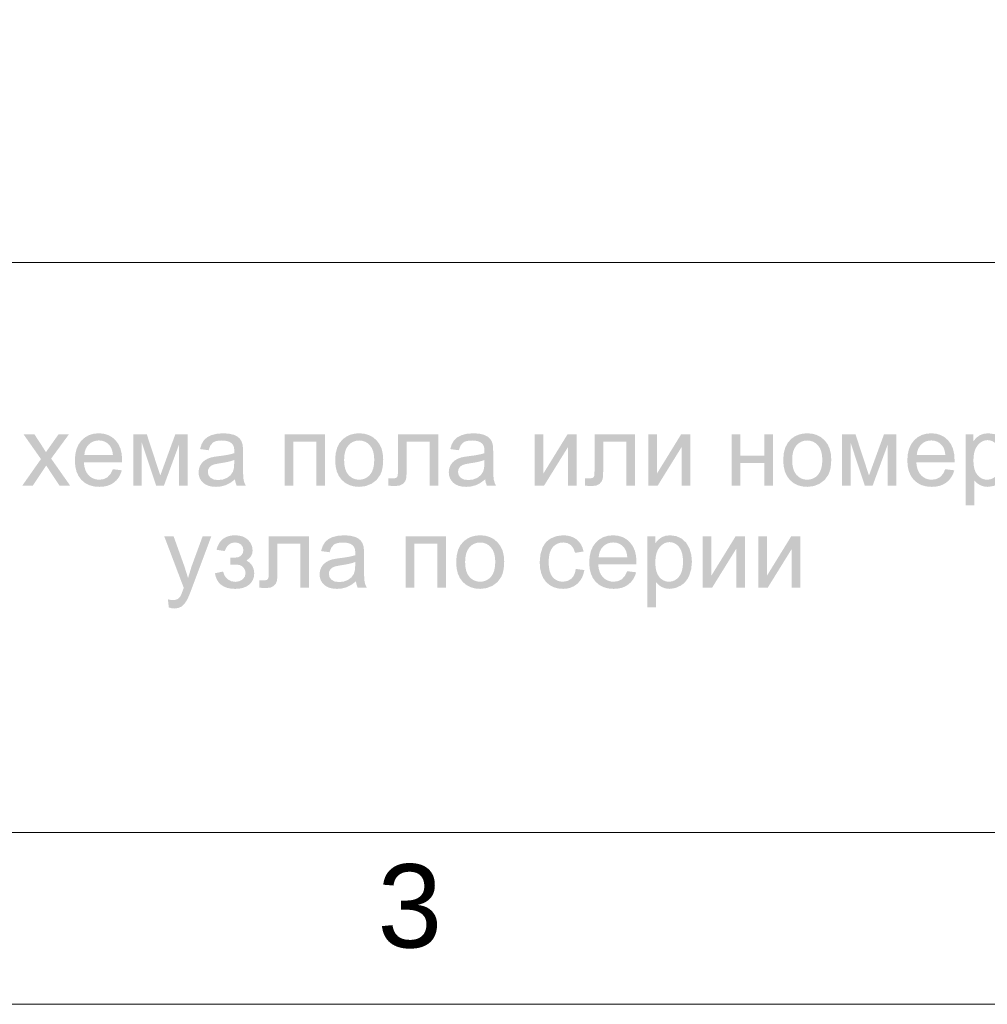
# Model space of a CAD drawing. Header units: millimetres. Extents: x 1527433 to 14789979, y -245576 to 11310.
# Tile 49 of 135: x 1946804 to 1950881, y -60984 to -56837. Entities that reach past the tile are written whole.
import ezdxf

# ---------------------------------------------------------------- set-up
doc = ezdxf.new("R2010")
doc.units = ezdxf.units.MM
doc.styles.get("Standard").update_dxf_attribs({"font": 'isocpeur.ttf', "height": 250})
doc.styles.add('V@ler@Live', font='isocpeui.ttf')

msp = doc.modelspace()

# ---------------------------------------------------------------- hatches: boundary and pattern name
h = msp.add_hatch(color=7)
h.dxf.hatch_style = 2
h.paths.add_polyline_path([(1946814.78, -58799.762), (1946893.658, -58687.535), (1946820.678, -58583.906), (1946866.428, -58583.906), (1946899.556, -58634.508), (1946907.99, -58647.785), (1946914.605, -58658.706), (1946931.086, -58634.893), (1946967.466, -58583.906), (1947011.122, -58583.906), (1946936.543, -58685.55), (1947016.855, -58799.762), (1946971.931, -58799.762), (1946927.613, -58732.679), (1946915.817, -58714.599), (1946859.097, -58799.762)])
h = msp.add_hatch(color=7)
h.paths.add_polyline_path([(1947196.534, -58730.254), (1947234.348, -58734.939), (1947228.892, -58750.587), (1947221.539, -58764.374), (1947212.295, -58776.301), (1947201.165, -58786.367), (1947188.246, -58794.389), (1947173.638, -58800.106), (1947157.346, -58803.529), (1947139.373, -58804.668), (1947116.915, -58802.848), (1947096.916, -58797.385), (1947079.377, -58788.273), (1947064.298, -58775.508), (1947052.152, -58759.447), (1947043.49, -58740.451), (1947038.3, -58718.52), (1947036.572, -58693.653), (1947038.319, -58667.961), (1947043.565, -58645.298), (1947052.315, -58625.673), (1947064.574, -58609.097), (1947079.633, -58595.929), (1947096.785, -58586.524), (1947116.036, -58580.881), (1947137.389, -58579), (1947158.028, -58580.849), (1947176.698, -58586.387), (1947193.393, -58595.604), (1947208.11, -58608.49), (1947220.12, -58624.747), (1947228.698, -58643.995), (1947233.845, -58666.231), (1947235.561, -58691.448), (1947235.34, -58701.205), (1947074.33, -58701.205), (1947076.334, -58717.946), (1947080.359, -58732.61), (1947086.399, -58745.186), (1947094.449, -58755.665), (1947104.061, -58763.944), (1947114.789, -58769.852), (1947126.633, -58773.392), (1947139.594, -58774.571), (1947158.232, -58771.926), (1947173.935, -58763.988), (1947186.682, -58750.263)])
h.paths.add_polyline_path([(1947076.37, -58671.108), (1947196.92, -58671.108), (1947195.131, -58658.355), (1947192.235, -58647.296), (1947188.223, -58637.932), (1947183.085, -58630.263), (1947173.68, -58621.003), (1947162.993, -58614.388), (1947151.025, -58610.42), (1947137.775, -58609.097), (1947125.671, -58610.151), (1947114.576, -58613.313), (1947104.482, -58618.584), (1947095.386, -58625.964), (1947087.749, -58635.111), (1947082.033, -58645.683), (1947078.24, -58657.683)])
h = msp.add_hatch(color=7)
h.dxf.hatch_style = 2
h.paths.add_polyline_path([(1947282.771, -58583.906), (1947339.712, -58583.906), (1947396.432, -58756.657), (1947459.436, -58583.906), (1947512.077, -58583.906), (1947512.077, -58799.762), (1947475.476, -58799.762), (1947475.476, -58625.964), (1947411.645, -58799.762), (1947378.903, -58799.762), (1947318.545, -58617.64), (1947318.545, -58799.762), (1947282.771, -58799.762)])
h = msp.add_hatch(color=7)
h.paths.add_polyline_path([(1947710.963, -58773.138), (1947691.023, -58787.89), (1947671.826, -58797.557), (1947652.313, -58802.89), (1947631.477, -58804.668), (1947614.725, -58803.583), (1947600.024, -58800.327), (1947587.379, -58794.901), (1947576.797, -58787.304), (1947568.445, -58778.013), (1947562.486, -58767.502), (1947558.914, -58755.772), (1947557.725, -58742.821), (1947559.516, -58727.691), (1947564.946, -58713.883), (1947573.262, -58702.1), (1947583.852, -58692.881), (1947596.255, -58685.922), (1947610.145, -58680.865), (1947623.657, -58678.067), (1947642.667, -58675.353), (1947663.36, -58672.583), (1947681.128, -58669.565), (1947695.982, -58666.299), (1947707.931, -58662.785), (1947708.083, -58656.625), (1947708.152, -58653.194), (1947707.501, -58642.858), (1947705.554, -58634.17), (1947702.315, -58627.126), (1947697.789, -58621.719), (1947689.913, -58616.293), (1947680.343, -58612.418), (1947669.077, -58610.092), (1947656.117, -58609.317), (1947644.025, -58609.885), (1947633.634, -58611.584), (1947624.948, -58614.41), (1947617.973, -58618.357), (1947607.265, -58630.897), (1947599.783, -58650.383), (1947564.009, -58645.477), (1947570.458, -58624.717), (1947580.049, -58608.38), (1947593.699, -58595.909), (1947612.35, -58586.662), (1947635.184, -58580.929), (1947661.408, -58579), (1947686.427, -58580.64), (1947706.277, -58585.505), (1947721.277, -58592.863), (1947731.688, -58601.876), (1947738.592, -58613.052), (1947743.099, -58626.791), (1947744.463, -58639.937), (1947744.918, -58660.525), (1947744.918, -58709.308), (1947745.062, -58732.501), (1947745.496, -58750.986), (1947746.22, -58764.769), (1947747.233, -58773.855), (1947750.705, -58787.098), (1947756.493, -58799.762), (1947718.294, -58799.762), (1947713.615, -58787.401)])
h.paths.add_polyline_path([(1947707.931, -58691.448), (1947696.727, -58695.353), (1947683.037, -58698.958), (1947666.856, -58702.254), (1947648.179, -58705.229), (1947628.914, -58708.708), (1947616.264, -58712.56), (1947607.947, -58717.603), (1947601.822, -58724.466), (1947598.005, -58732.734), (1947596.751, -58741.829), (1947599.521, -58755.279), (1947607.83, -58766.248), (1947621.473, -58773.565), (1947640.242, -58776.005), (1947660.216, -58773.689), (1947677.835, -58766.744), (1947692.104, -58755.789), (1947702.033, -58741.443), (1947706.45, -58726.099), (1947707.931, -58704.843)])
h = msp.add_hatch(color=7)
h.dxf.hatch_style = 2
h.paths.add_polyline_path([(1947919.886, -58583.906), (1948090.211, -58583.906), (1948090.211, -58799.762), (1948053.611, -58799.762), (1948053.611, -58614.168), (1947956.432, -58614.168), (1947956.432, -58799.762), (1947919.886, -58799.762)])
h = msp.add_hatch(color=7)
h.paths.add_polyline_path([(1948133.208, -58691.834), (1948135.287, -58663.804), (1948141.532, -58639.655), (1948151.951, -58619.381), (1948166.557, -58602.978), (1948181.221, -58592.488), (1948197.425, -58584.995), (1948215.159, -58580.499), (1948234.412, -58579), (1948255.64, -58580.829), (1948274.843, -58586.311), (1948292.02, -58595.441), (1948307.172, -58608.215), (1948319.543, -58624.194), (1948328.38, -58642.948), (1948333.682, -58664.483), (1948335.449, -58688.802), (1948334.665, -58708.531), (1948332.314, -58726.037), (1948328.403, -58741.311), (1948322.937, -58754.342), (1948307.558, -58775.557), (1948286.556, -58791.439), (1948261.58, -58801.36), (1948234.412, -58804.668), (1948212.842, -58802.857), (1948193.442, -58797.419), (1948176.214, -58788.343), (1948161.155, -58775.619), (1948148.928, -58759.473), (1948140.195, -58740.134), (1948134.955, -58717.591)])
h.paths.add_polyline_path([(1948170.801, -58691.834), (1948171.929, -58711.276), (1948175.314, -58728.104), (1948180.963, -58742.327), (1948188.881, -58753.956), (1948198.491, -58762.991), (1948209.29, -58769.431), (1948221.267, -58773.288), (1948234.412, -58774.571), (1948247.444, -58773.279), (1948259.34, -58769.397), (1948270.099, -58762.921), (1948279.721, -58753.846), (1948287.648, -58742.114), (1948293.316, -58727.67), (1948296.72, -58710.507), (1948297.856, -58690.621), (1948296.72, -58671.821), (1948293.309, -58655.44), (1948287.624, -58641.477), (1948279.666, -58629.933), (1948270.014, -58620.921), (1948259.251, -58614.478), (1948247.381, -58610.608), (1948234.412, -58609.317), (1948221.267, -58610.607), (1948209.29, -58614.471), (1948198.491, -58620.898), (1948188.881, -58629.877), (1948180.963, -58641.442), (1948175.314, -58655.626), (1948171.929, -58672.425)])
h = msp.add_hatch(color=7)
h.dxf.hatch_style = 2
h.paths.add_polyline_path([(1948397.708, -58583.906), (1948567.648, -58583.906), (1948567.648, -58799.762), (1948531.268, -58799.762), (1948531.268, -58614.168), (1948434.309, -58614.168), (1948434.309, -58721.71), (1948434.155, -58738.918), (1948433.696, -58752.922), (1948432.937, -58763.723), (1948431.884, -58771.319), (1948427.288, -58782.557), (1948418.434, -58792.265), (1948405.005, -58798.963), (1948386.739, -58801.195), (1948372.972, -58800.782), (1948357.304, -58799.541), (1948357.304, -58769.059), (1948373.345, -58769.059), (1948383.06, -58768.48), (1948389.55, -58766.744), (1948393.609, -58763.726), (1948396.055, -58759.303), (1948396.778, -58755.343), (1948397.295, -58748.506), (1948397.605, -58738.785), (1948397.708, -58726.175)])
h = msp.add_hatch(color=7)
h.paths.add_polyline_path([(1948765.026, -58773.138), (1948745.086, -58787.89), (1948725.89, -58797.557), (1948706.377, -58802.89), (1948685.541, -58804.668), (1948668.788, -58803.583), (1948654.087, -58800.327), (1948641.443, -58794.901), (1948630.86, -58787.304), (1948622.508, -58778.013), (1948616.549, -58767.502), (1948612.977, -58755.772), (1948611.788, -58742.821), (1948613.579, -58727.691), (1948619.009, -58713.883), (1948627.325, -58702.1), (1948637.916, -58692.881), (1948650.318, -58685.922), (1948664.209, -58680.865), (1948677.72, -58678.067), (1948696.73, -58675.353), (1948717.423, -58672.583), (1948735.191, -58669.565), (1948750.045, -58666.299), (1948761.994, -58662.785), (1948762.146, -58656.625), (1948762.215, -58653.194), (1948761.564, -58642.858), (1948759.617, -58634.17), (1948756.378, -58627.126), (1948751.852, -58621.719), (1948743.976, -58616.293), (1948734.406, -58612.418), (1948723.14, -58610.092), (1948710.18, -58609.317), (1948698.089, -58609.885), (1948687.697, -58611.584), (1948679.011, -58614.41), (1948672.036, -58618.357), (1948661.328, -58630.897), (1948653.846, -58650.383), (1948618.072, -58645.477), (1948624.521, -58624.717), (1948634.112, -58608.38), (1948647.762, -58595.909), (1948666.413, -58586.662), (1948689.248, -58580.929), (1948715.472, -58579), (1948740.49, -58580.64), (1948760.341, -58585.505), (1948775.34, -58592.863), (1948785.752, -58601.876), (1948792.656, -58613.052), (1948797.162, -58626.791), (1948798.526, -58639.937), (1948798.981, -58660.525), (1948798.981, -58709.308), (1948799.125, -58732.501), (1948799.559, -58750.986), (1948800.283, -58764.769), (1948801.296, -58773.855), (1948804.768, -58787.098), (1948810.556, -58799.762), (1948772.357, -58799.762), (1948767.679, -58787.401)])
h.paths.add_polyline_path([(1948761.994, -58691.448), (1948750.79, -58695.353), (1948737.1, -58698.958), (1948720.919, -58702.254), (1948702.242, -58705.229), (1948682.977, -58708.708), (1948670.327, -58712.56), (1948662.011, -58717.603), (1948655.885, -58724.466), (1948652.068, -58732.734), (1948650.814, -58741.829), (1948653.584, -58755.279), (1948661.893, -58766.248), (1948675.536, -58773.565), (1948694.305, -58776.005), (1948714.28, -58773.689), (1948731.898, -58766.744), (1948746.167, -58755.789), (1948756.096, -58741.443), (1948760.513, -58726.099), (1948761.994, -58704.843)])
h = msp.add_hatch(color=7)
h.dxf.hatch_style = 2
h.paths.add_polyline_path([(1948973.729, -58583.906), (1949010.329, -58583.906), (1949010.329, -58748.554), (1949111.753, -58583.906), (1949151.165, -58583.906), (1949151.165, -58799.762), (1949114.564, -58799.762), (1949114.564, -58636.161), (1949013.14, -58799.762), (1948973.729, -58799.762)])
h = msp.add_hatch(color=7)
h.dxf.hatch_style = 2
h.paths.add_polyline_path([(1949225.871, -58583.906), (1949395.81, -58583.906), (1949395.81, -58799.762), (1949359.43, -58799.762), (1949359.43, -58614.168), (1949262.471, -58614.168), (1949262.471, -58721.71), (1949262.317, -58738.918), (1949261.858, -58752.922), (1949261.099, -58763.723), (1949260.046, -58771.319), (1949255.45, -58782.557), (1949246.596, -58792.265), (1949233.167, -58798.963), (1949214.902, -58801.195), (1949201.135, -58800.782), (1949185.467, -58799.541), (1949185.467, -58769.059), (1949201.507, -58769.059), (1949211.222, -58768.48), (1949217.713, -58766.744), (1949221.771, -58763.726), (1949224.217, -58759.303), (1949224.941, -58755.343), (1949225.457, -58748.506), (1949225.767, -58738.785), (1949225.871, -58726.175)])
h = msp.add_hatch(color=7)
h.dxf.hatch_style = 2
h.paths.add_polyline_path([(1949452.353, -58583.906), (1949488.954, -58583.906), (1949488.954, -58748.554), (1949590.377, -58583.906), (1949629.789, -58583.906), (1949629.789, -58799.762), (1949593.188, -58799.762), (1949593.188, -58636.161), (1949491.765, -58799.762), (1949452.353, -58799.762)])
h = msp.add_hatch(color=7)
h.dxf.hatch_style = 2
h.paths.add_polyline_path([(1949803.369, -58583.906), (1949839.914, -58583.906), (1949839.914, -58673.754), (1949941.338, -58673.754), (1949941.338, -58583.906), (1949977.939, -58583.906), (1949977.939, -58799.762), (1949941.338, -58799.762), (1949941.338, -58704.016), (1949839.914, -58704.016), (1949839.914, -58799.762), (1949803.369, -58799.762)])
h = msp.add_hatch(color=7)
h.paths.add_polyline_path([(1950020.882, -58691.834), (1950022.962, -58663.804), (1950029.206, -58639.655), (1950039.625, -58619.381), (1950054.231, -58602.978), (1950068.895, -58592.488), (1950085.099, -58584.995), (1950102.833, -58580.499), (1950122.086, -58579), (1950143.314, -58580.829), (1950162.517, -58586.311), (1950179.694, -58595.441), (1950194.846, -58608.215), (1950207.217, -58624.194), (1950216.054, -58642.948), (1950221.356, -58664.483), (1950223.123, -58688.802), (1950222.339, -58708.531), (1950219.988, -58726.037), (1950216.077, -58741.311), (1950210.611, -58754.342), (1950195.232, -58775.557), (1950174.231, -58791.439), (1950149.254, -58801.36), (1950122.086, -58804.668), (1950100.516, -58802.857), (1950081.116, -58797.419), (1950063.888, -58788.343), (1950048.829, -58775.619), (1950036.602, -58759.473), (1950027.869, -58740.134), (1950022.629, -58717.591)])
h.paths.add_polyline_path([(1950058.475, -58691.834), (1950059.603, -58711.276), (1950062.988, -58728.104), (1950068.638, -58742.327), (1950076.555, -58753.956), (1950086.165, -58762.991), (1950096.964, -58769.431), (1950108.941, -58773.288), (1950122.086, -58774.571), (1950135.118, -58773.279), (1950147.014, -58769.397), (1950157.773, -58762.921), (1950167.395, -58753.846), (1950175.322, -58742.114), (1950180.99, -58727.67), (1950184.394, -58710.507), (1950185.53, -58690.621), (1950184.394, -58671.821), (1950180.983, -58655.44), (1950175.299, -58641.477), (1950167.34, -58629.933), (1950157.688, -58620.921), (1950146.925, -58614.478), (1950135.055, -58610.608), (1950122.086, -58609.317), (1950108.941, -58610.607), (1950096.964, -58614.471), (1950086.165, -58620.898), (1950076.555, -58629.877), (1950068.638, -58641.442), (1950062.988, -58655.626), (1950059.603, -58672.425)])
h = msp.add_hatch(color=7)
h.dxf.hatch_style = 2
h.paths.add_polyline_path([(1950268.515, -58583.906), (1950325.456, -58583.906), (1950382.176, -58756.657), (1950445.18, -58583.906), (1950497.821, -58583.906), (1950497.821, -58799.762), (1950461.22, -58799.762), (1950461.22, -58625.964), (1950397.389, -58799.762), (1950364.647, -58799.762), (1950304.289, -58617.64), (1950304.289, -58799.762), (1950268.515, -58799.762)])
h = msp.add_hatch(color=7)
h.paths.add_polyline_path([(1950703.652, -58730.254), (1950741.465, -58734.939), (1950736.009, -58750.587), (1950728.656, -58764.374), (1950719.412, -58776.301), (1950708.282, -58786.367), (1950695.364, -58794.389), (1950680.756, -58800.106), (1950664.463, -58803.529), (1950646.491, -58804.668), (1950624.032, -58802.848), (1950604.033, -58797.385), (1950586.494, -58788.273), (1950571.415, -58775.508), (1950559.27, -58759.447), (1950550.607, -58740.451), (1950545.417, -58718.52), (1950543.689, -58693.653), (1950545.437, -58667.961), (1950550.683, -58645.298), (1950559.432, -58625.673), (1950571.691, -58609.097), (1950586.75, -58595.929), (1950603.903, -58586.524), (1950623.153, -58580.881), (1950644.506, -58579), (1950665.145, -58580.849), (1950683.815, -58586.387), (1950700.511, -58595.604), (1950715.227, -58608.49), (1950727.237, -58624.747), (1950735.815, -58643.995), (1950740.962, -58666.231), (1950742.678, -58691.448), (1950742.457, -58701.205), (1950581.447, -58701.205), (1950583.452, -58717.946), (1950587.476, -58732.61), (1950593.516, -58745.186), (1950601.567, -58755.665), (1950611.179, -58763.944), (1950621.907, -58769.852), (1950633.751, -58773.392), (1950646.711, -58774.571), (1950665.349, -58771.926), (1950681.052, -58763.988), (1950693.799, -58750.263)])
h.paths.add_polyline_path([(1950583.487, -58671.108), (1950704.038, -58671.108), (1950702.248, -58658.355), (1950699.352, -58647.296), (1950695.341, -58637.932), (1950690.202, -58630.263), (1950680.797, -58621.003), (1950670.11, -58614.388), (1950658.142, -58610.42), (1950644.892, -58609.097), (1950632.789, -58610.151), (1950621.693, -58613.313), (1950611.6, -58618.584), (1950602.504, -58625.964), (1950594.866, -58635.111), (1950589.151, -58645.683), (1950585.358, -58657.683)])
h = msp.add_hatch(color=7)
h.paths.add_polyline_path([(1950788.897, -58882.499), (1950788.897, -58583.906), (1950822.245, -58583.906), (1950822.245, -58611.963), (1950834.744, -58597.569), (1950848.814, -58587.268), (1950865.24, -58581.067), (1950884.808, -58579), (1950910.812, -58582.583), (1950933.591, -58593.277), (1950952.153, -58610.426), (1950965.506, -58633.405), (1950973.595, -58660.573), (1950976.31, -58690.18), (1950973.333, -58721.682), (1950964.403, -58749.877), (1950957.779, -58762.372), (1950949.81, -58773.317), (1950940.498, -58782.712), (1950929.842, -58790.557), (1950906.581, -58801.126), (1950882.162, -58804.668), (1950864.833, -58802.732), (1950849.365, -58796.951), (1950836.108, -58788.18), (1950825.497, -58777.383), (1950825.497, -58882.499)])
h.paths.add_polyline_path([(1950822.025, -58693.047), (1950823.079, -58712.528), (1950826.241, -58729.296), (1950831.512, -58743.346), (1950838.892, -58754.673), (1950847.77, -58763.386), (1950857.537, -58769.604), (1950868.192, -58773.33), (1950879.737, -58774.571), (1950891.497, -58773.288), (1950902.385, -58769.431), (1950912.394, -58762.991), (1950921.519, -58753.956), (1950929.115, -58742.213), (1950934.541, -58727.649), (1950937.797, -58710.253), (1950938.882, -58690.015), (1950937.819, -58670.679), (1950934.631, -58653.931), (1950929.325, -58639.778), (1950921.905, -58628.224), (1950912.985, -58619.244), (1950903.26, -58612.817), (1950892.728, -58608.954), (1950881.39, -58607.663), (1950870.031, -58609.036), (1950859.349, -58613.148), (1950849.338, -58619.988), (1950839.994, -58629.547), (1950832.117, -58641.701), (1950826.503, -58656.336), (1950823.142, -58673.451)])
h = msp.add_hatch(color=7)
h.dxf.hatch_style = 2
h.paths.add_polyline_path([(1947432.414, -59312.569), (1947428.39, -59278.228), (1947439.579, -59280.66), (1947449.281, -59281.48), (1947460.277, -59280.453), (1947468.794, -59277.401), (1947475.443, -59272.53), (1947480.81, -59266.046), (1947482.807, -59262.264), (1947485.33, -59256.462), (1947488.391, -59248.644), (1947492, -59238.816), (1947495.252, -59229.831), (1947413.342, -59013.589), (1947452.753, -59013.589), (1947497.677, -59138.605), (1947513.332, -59188.6), (1947528.38, -59139.377), (1947574.517, -59013.589), (1947611.118, -59013.589), (1947528.986, -59233.083), (1947522.735, -59249.484), (1947517.218, -59263.125), (1947512.445, -59273.996), (1947508.426, -59282.086), (1947497.939, -59297.741), (1947486.047, -59308.6), (1947472.246, -59314.925), (1947456.006, -59317.033), (1947444.809, -59315.917)])
h = msp.add_hatch(color=7)
h.dxf.hatch_style = 2
h.paths.add_polyline_path([(1947691.358, -59131.88), (1947691.358, -59103.217), (1947710.857, -59102.68), (1947722.997, -59101.398), (1947731.19, -59098.132), (1947738.928, -59091.641), (1947744.584, -59082.505), (1947746.479, -59071.302), (1947744.006, -59057.99), (1947736.613, -59047.654), (1947725.278, -59041.005), (1947711.091, -59038.78), (1947696.796, -59041.054), (1947684.826, -59047.875), (1947675.171, -59059.244), (1947667.821, -59075.16), (1947633.039, -59069.483), (1947637.811, -59055.238), (1947644.024, -59042.891), (1947651.676, -59032.441), (1947660.765, -59023.89), (1947671.292, -59017.238), (1947683.253, -59012.486), (1947696.649, -59009.634), (1947711.477, -59008.684), (1947727.819, -59009.87), (1947742.29, -59013.424), (1947754.901, -59019.334), (1947765.662, -59027.59), (1947774.239, -59037.512), (1947780.372, -59048.344), (1947784.056, -59060.084), (1947785.285, -59072.735), (1947783.683, -59085.283), (1947778.877, -59096.471), (1947770.867, -59106.306), (1947759.653, -59114.793), (1947773.861, -59124.749), (1947784.017, -59137.062), (1947790.122, -59151.834), (1947792.175, -59169.087), (1947790.852, -59182.948), (1947786.883, -59195.428), (1947780.269, -59206.535), (1947771.008, -59216.271), (1947759.38, -59224.189), (1947745.659, -59229.838), (1947729.84, -59233.224), (1947711.918, -59234.351), (1947694.428, -59233.325), (1947678.877, -59230.247), (1947665.265, -59225.116), (1947653.593, -59217.932), (1947643.861, -59208.693), (1947636.07, -59197.4), (1947630.221, -59184.051), (1947626.314, -59168.646), (1947660.71, -59161.37), (1947667.752, -59179.774), (1947679.672, -59193.506), (1947695.044, -59202.036), (1947712.524, -59204.861), (1947729.433, -59202.25), (1947743.282, -59194.388), (1947752.536, -59182.489), (1947755.629, -59167.654), (1947753.686, -59155.879), (1947747.857, -59145.716), (1947739.865, -59138.116), (1947731.376, -59134.03), (1947719.091, -59132.266), (1947699.736, -59131.66), (1947696.684, -59131.729)])
h = msp.add_hatch(color=7)
h.dxf.hatch_style = 2
h.paths.add_polyline_path([(1947853.435, -59013.589), (1948023.374, -59013.589), (1948023.374, -59229.445), (1947986.994, -59229.445), (1947986.994, -59043.851), (1947890.035, -59043.851), (1947890.035, -59151.393), (1947889.881, -59168.601), (1947889.422, -59182.606), (1947888.663, -59193.406), (1947887.61, -59201.003), (1947883.014, -59212.24), (1947874.16, -59221.949), (1947860.731, -59228.646), (1947842.465, -59230.878), (1947828.699, -59230.465), (1947813.03, -59229.225), (1947813.03, -59198.743), (1947829.071, -59198.743), (1947838.786, -59198.164), (1947845.277, -59196.427), (1947849.335, -59193.41), (1947851.781, -59188.986), (1947852.504, -59185.027), (1947853.021, -59178.189), (1947853.331, -59168.468), (1947853.435, -59155.858)])
h = msp.add_hatch(color=7)
h.paths.add_polyline_path([(1948220.752, -59202.822), (1948200.812, -59217.573), (1948181.616, -59227.24), (1948162.103, -59232.573), (1948141.267, -59234.351), (1948124.514, -59233.266), (1948109.813, -59230.01), (1948097.169, -59224.584), (1948086.586, -59216.988), (1948078.235, -59207.696), (1948072.275, -59197.185), (1948068.704, -59185.455), (1948067.514, -59172.505), (1948069.306, -59157.374), (1948074.735, -59143.566), (1948083.052, -59131.784), (1948093.642, -59122.565), (1948106.044, -59115.606), (1948119.935, -59110.548), (1948133.447, -59107.751), (1948152.457, -59105.036), (1948173.15, -59102.266), (1948190.918, -59099.248), (1948205.771, -59095.982), (1948217.72, -59092.468), (1948217.872, -59086.308), (1948217.941, -59082.877), (1948217.291, -59072.541), (1948215.343, -59063.853), (1948212.104, -59056.809), (1948207.578, -59051.403), (1948199.703, -59045.977), (1948190.132, -59042.101), (1948178.867, -59039.776), (1948165.906, -59039), (1948153.815, -59039.568), (1948143.424, -59041.267), (1948134.738, -59044.093), (1948127.762, -59048.04), (1948117.055, -59060.58), (1948109.572, -59080.066), (1948073.798, -59075.16), (1948080.247, -59054.4), (1948089.838, -59038.063), (1948103.488, -59025.592), (1948122.14, -59016.345), (1948144.974, -59010.613), (1948171.198, -59008.684), (1948196.216, -59010.323), (1948216.067, -59015.188), (1948231.067, -59022.547), (1948241.478, -59031.559), (1948248.382, -59042.735), (1948252.888, -59056.474), (1948254.252, -59069.62), (1948254.707, -59090.208), (1948254.707, -59138.991), (1948254.852, -59162.184), (1948255.286, -59180.67), (1948256.009, -59194.453), (1948257.022, -59203.538), (1948260.495, -59216.781), (1948266.282, -59229.445), (1948228.083, -59229.445), (1948223.405, -59217.084)])
h.paths.add_polyline_path([(1948217.72, -59121.131), (1948206.516, -59125.036), (1948192.826, -59128.642), (1948176.645, -59131.937), (1948157.969, -59134.912), (1948138.704, -59138.391), (1948126.053, -59142.243), (1948117.737, -59147.287), (1948111.611, -59154.149), (1948107.794, -59162.418), (1948106.54, -59171.513), (1948109.31, -59184.962), (1948117.62, -59195.931), (1948131.262, -59203.249), (1948150.031, -59205.688), (1948170.006, -59203.373), (1948187.624, -59196.427), (1948201.894, -59185.472), (1948211.822, -59171.127), (1948216.239, -59155.782), (1948217.72, -59134.526)])
h = msp.add_hatch(color=7)
h.dxf.hatch_style = 2
h.paths.add_polyline_path([(1948429.675, -59013.589), (1948600.001, -59013.589), (1948600.001, -59229.445), (1948563.4, -59229.445), (1948563.4, -59043.851), (1948466.221, -59043.851), (1948466.221, -59229.445), (1948429.675, -59229.445)])
h = msp.add_hatch(color=7)
h.paths.add_polyline_path([(1948642.998, -59121.517), (1948645.077, -59093.487), (1948651.321, -59069.338), (1948661.741, -59049.064), (1948676.346, -59032.661), (1948691.01, -59022.171), (1948707.214, -59014.678), (1948724.948, -59010.182), (1948744.201, -59008.684), (1948765.43, -59010.512), (1948784.633, -59015.994), (1948801.81, -59025.124), (1948816.961, -59037.898), (1948829.333, -59053.877), (1948838.169, -59072.631), (1948843.471, -59094.166), (1948845.239, -59118.486), (1948844.454, -59138.214), (1948842.104, -59155.72), (1948838.193, -59170.994), (1948832.726, -59184.025), (1948817.347, -59205.24), (1948796.346, -59221.122), (1948771.369, -59231.044), (1948744.201, -59234.351), (1948722.631, -59232.541), (1948703.232, -59227.103), (1948686.003, -59218.027), (1948670.944, -59205.302), (1948658.718, -59189.157), (1948649.984, -59169.818), (1948644.744, -59147.275)])
h.paths.add_polyline_path([(1948680.591, -59121.517), (1948681.718, -59140.96), (1948685.104, -59157.787), (1948690.753, -59172.01), (1948698.671, -59183.639), (1948708.281, -59192.674), (1948719.079, -59199.115), (1948731.056, -59202.971), (1948744.201, -59204.255), (1948757.234, -59202.962), (1948769.13, -59199.08), (1948779.889, -59192.604), (1948789.511, -59183.529), (1948797.437, -59171.798), (1948803.105, -59157.353), (1948806.51, -59140.191), (1948807.646, -59120.305), (1948806.509, -59101.505), (1948803.098, -59085.123), (1948797.414, -59071.16), (1948789.456, -59059.616), (1948779.803, -59050.604), (1948769.04, -59044.161), (1948757.171, -59040.291), (1948744.201, -59039), (1948731.056, -59040.291), (1948719.079, -59044.154), (1948708.281, -59050.581), (1948698.671, -59059.561), (1948690.753, -59071.125), (1948685.104, -59085.309), (1948681.718, -59102.109)])
h = msp.add_hatch(color=7)
h.dxf.hatch_style = 2
h.paths.add_polyline_path([(1949146.987, -59150.401), (1949182.981, -59155.031), (1949178.866, -59172.63), (1949172.466, -59188.214), (1949163.773, -59201.773), (1949152.774, -59213.295), (1949139.936, -59222.515), (1949125.723, -59229.094), (1949110.126, -59233.038), (1949093.133, -59234.351), (1949072.059, -59232.542), (1949053.156, -59227.116), (1949036.423, -59218.073), (1949021.861, -59205.412), (1949010.077, -59189.363), (1949001.672, -59170.162), (1948996.637, -59147.819), (1948994.961, -59122.344), (1948997.855, -59089.561), (1949006.537, -59061.159), (1949013.08, -59048.871), (1949021.137, -59038.215), (1949030.714, -59029.192), (1949041.815, -59021.802), (1949066.53, -59011.977), (1949093.353, -59008.684), (1949110.127, -59009.799), (1949125.303, -59013.142), (1949138.878, -59018.706), (1949150.845, -59026.488), (1949161.013, -59036.338), (1949169.187, -59048.033), (1949175.355, -59061.579), (1949179.508, -59076.979), (1949143.955, -59082.491), (1949136.885, -59063.433), (1949125.93, -59049.749), (1949111.681, -59041.536), (1949094.786, -59038.78), (1949081.588, -59040.02), (1949069.692, -59043.741), (1949059.099, -59049.942), (1949049.807, -59058.624), (1949042.251, -59069.982), (1949036.861, -59084.214), (1949033.63, -59101.319), (1949032.554, -59121.297), (1949033.589, -59141.563), (1949036.702, -59158.862), (1949041.902, -59173.185), (1949049.201, -59184.521), (1949058.183, -59193.162), (1949068.431, -59199.328), (1949079.951, -59203.024), (1949092.747, -59204.255), (1949112.494, -59200.947), (1949128.686, -59191.026), (1949135.228, -59183.531), (1949140.461, -59174.269), (1949144.383, -59163.229)])
h = msp.add_hatch(color=7)
h.paths.add_polyline_path([(1949363.487, -59159.937), (1949401.3, -59164.622), (1949395.844, -59180.27), (1949388.492, -59194.057), (1949379.248, -59205.984), (1949368.117, -59216.051), (1949355.199, -59224.073), (1949340.591, -59229.79), (1949324.298, -59233.212), (1949306.326, -59234.351), (1949283.868, -59232.531), (1949263.869, -59227.068), (1949246.33, -59217.957), (1949231.251, -59205.192), (1949219.105, -59189.131), (1949210.442, -59170.135), (1949205.252, -59148.203), (1949203.524, -59123.336), (1949205.272, -59097.645), (1949210.518, -59074.981), (1949219.268, -59055.356), (1949231.526, -59038.78), (1949246.586, -59025.613), (1949263.738, -59016.208), (1949282.988, -59010.565), (1949304.342, -59008.684), (1949324.98, -59010.532), (1949343.65, -59016.07), (1949360.346, -59025.287), (1949375.063, -59038.174), (1949387.072, -59054.43), (1949395.651, -59073.679), (1949400.797, -59095.914), (1949402.513, -59121.131), (1949402.293, -59130.888), (1949241.283, -59130.888), (1949243.287, -59147.629), (1949247.312, -59162.293), (1949253.352, -59174.87), (1949261.402, -59185.348), (1949271.014, -59193.627), (1949281.742, -59199.535), (1949293.586, -59203.076), (1949306.547, -59204.255), (1949325.185, -59201.609), (1949340.887, -59193.671), (1949353.634, -59179.946)])
h.paths.add_polyline_path([(1949243.322, -59100.792), (1949363.873, -59100.792), (1949362.083, -59088.038), (1949359.188, -59076.979), (1949355.176, -59067.615), (1949350.037, -59059.947), (1949340.632, -59050.686), (1949329.946, -59044.072), (1949317.977, -59040.103), (1949304.728, -59038.78), (1949292.624, -59039.834), (1949281.528, -59042.997), (1949271.435, -59048.268), (1949262.339, -59055.647), (1949254.701, -59064.794), (1949248.986, -59075.367), (1949245.193, -59087.366)])
h = msp.add_hatch(color=7)
h.paths.add_polyline_path([(1949448.732, -59312.183), (1949448.732, -59013.589), (1949482.08, -59013.589), (1949482.08, -59041.646), (1949494.579, -59027.253), (1949508.649, -59016.952), (1949525.075, -59010.751), (1949544.643, -59008.684), (1949570.647, -59012.266), (1949593.426, -59022.96), (1949611.988, -59040.11), (1949625.341, -59063.089), (1949633.43, -59090.257), (1949636.145, -59119.864), (1949633.168, -59151.366), (1949624.239, -59179.56), (1949617.614, -59192.056), (1949609.645, -59203.001), (1949600.333, -59212.396), (1949589.678, -59220.24), (1949566.416, -59230.81), (1949541.997, -59234.351), (1949524.669, -59232.415), (1949509.2, -59226.634), (1949495.943, -59217.863), (1949485.332, -59207.066), (1949485.332, -59312.183)])
h.paths.add_polyline_path([(1949481.86, -59122.73), (1949482.914, -59142.211), (1949486.077, -59158.979), (1949491.348, -59173.029), (1949498.727, -59184.356), (1949507.605, -59193.069), (1949517.372, -59199.287), (1949528.028, -59203.014), (1949539.572, -59204.255), (1949551.333, -59202.971), (1949562.22, -59199.115), (1949572.229, -59192.674), (1949581.354, -59183.639), (1949588.951, -59171.897), (1949594.377, -59157.333), (1949597.632, -59139.937), (1949598.717, -59119.698), (1949597.654, -59100.362), (1949594.466, -59083.614), (1949589.16, -59069.461), (1949581.74, -59057.907), (1949572.821, -59048.927), (1949563.095, -59042.501), (1949552.564, -59038.637), (1949541.226, -59037.347), (1949529.866, -59038.72), (1949519.184, -59042.831), (1949509.173, -59049.672), (1949499.829, -59059.23), (1949491.952, -59071.384), (1949486.338, -59086.019), (1949482.978, -59103.134)])
h = msp.add_hatch(color=7)
h.dxf.hatch_style = 2
h.paths.add_polyline_path([(1949681.757, -59013.589), (1949718.358, -59013.589), (1949718.358, -59178.237), (1949819.782, -59013.589), (1949859.193, -59013.589), (1949859.193, -59229.445), (1949822.593, -59229.445), (1949822.593, -59065.845), (1949721.169, -59229.445), (1949681.757, -59229.445)])
h = msp.add_hatch(color=7)
h.dxf.hatch_style = 2
h.paths.add_polyline_path([(1949916.04, -59013.589), (1949952.641, -59013.589), (1949952.641, -59178.237), (1950054.064, -59013.589), (1950093.476, -59013.589), (1950093.476, -59229.445), (1950056.876, -59229.445), (1950056.876, -59065.845), (1949955.452, -59229.445), (1949916.04, -59229.445)])

# ---------------------------------------------------------------- linework, layer by layer
at = {"color": 7, "lineweight": 0}
for points in [[(1942728.783, -57859.962), (1963086.883, -57859.962)], [(1942728.783, -60260.262), (1963086.883, -60260.262)], [(1942728.783, -60984.162), (1963086.883, -60984.162)]]:
    msp.add_lwpolyline(points, dxfattribs=at)

# ---------------------------------------------------------------- texts
at = {"insert": (1767440, -56870), "char_height": 577.5, "attachment_point": 1, "style": 'V@ler@Live'}
msp.add_mtext_dynamic_manual_height_columns("\\pi518.9415;{\\fISOCPEUR|b1|i1|c204|p34;\\C0;Ko'mirxona, Chiqindi tashlash joyi, Yong'in qalqoni}", width=18853.86158, gutter_width=1650, heights=[1799.649], dxfattribs=at)
at = {"color": 7, "insert": (1942728.783, -60394.152), "char_height": 350.8264, "attachment_point": 1}
msp.add_mtext('{\\fArial|b0|i0|c0;      1           2                    3                                                       4                                        5}', dxfattribs=at)

doc.saveas('drawing.dxf')
